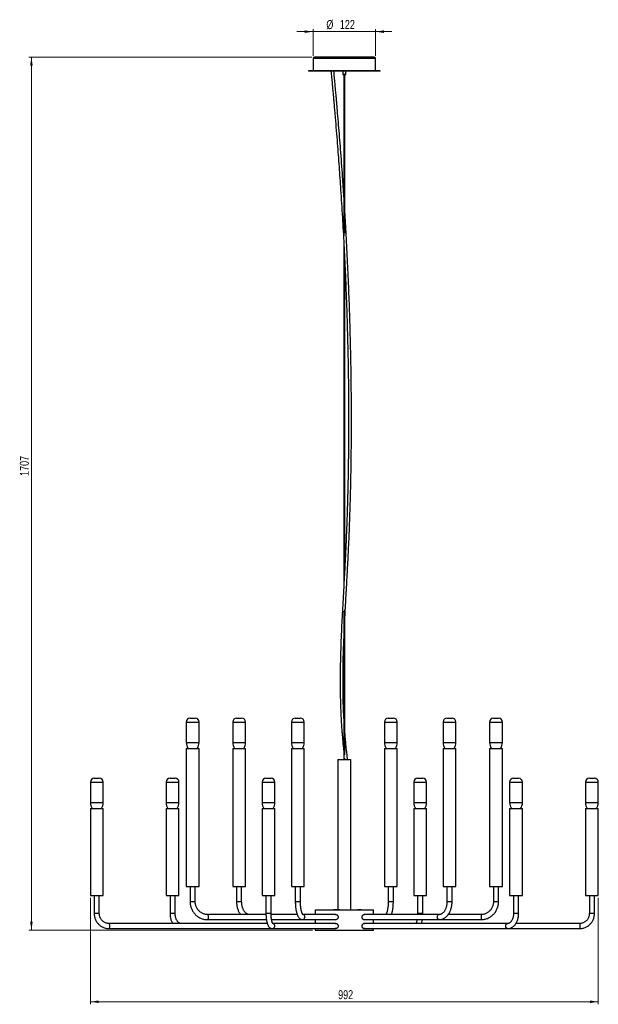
# Model space of a CAD drawing. Header units: millimetres. Extents: x 131 to 357, y 111 to 496.
import ezdxf

# ---------------------------------------------------------------- set-up
doc = ezdxf.new("R2010")
doc.units = ezdxf.units.MM
doc.styles.add('SLDTEXTSTYLE0', font='TXT', dxfattribs={"width": 0.75})
doc.dimstyles.new('SLDDIMSTYLE0', dxfattribs={"dimtxt": 3.5, "dimasz": 3.302, "dimexe": 0, "dimexo": 0.0625, "dimgap": 0.875, "dimtad": 1, "dimdec": 0, "dimlfac": 5, "dimrnd": 1e-09, "dimzin": 12, "dimdsep": 46, "dimtxsty": 'SLDTEXTSTYLE0', "dimsah": 1, "dimcen": 0.09, "dimadec": 0, "dimazin": 3, "dimtfac": 1, "dimtdec": 0, "dimtofl": 0, "dimtmove": 0, "dimatfit": 3, "dimfxl": 0, "dimfrac": 2, "dimtolj": 1, "dimtzin": 12, "dimarcsym": 0})
doc.dimstyles.new('SLDDIMSTYLE1', dxfattribs={"dimtxt": 3.5, "dimasz": 3.302, "dimexe": 0, "dimexo": 0.0625, "dimgap": 0.875, "dimtad": 1, "dimdec": 0, "dimlfac": 5, "dimrnd": 1e-09, "dimzin": 12, "dimdsep": 46, "dimtxsty": 'SLDTEXTSTYLE0', "dimsah": 1, "dimcen": 0.09, "dimadec": 0, "dimazin": 3, "dimtfac": 1, "dimtdec": 0, "dimtmove": 0, "dimatfit": 0, "dimfxl": 0, "dimfrac": 2, "dimtolj": 1, "dimtzin": 12, "dimarcsym": 0})

# ---------------------------------------------------------------- blocks, each defined once
blk = doc.blocks.new('_D')
at = {"color": 7, "linetype": 'Continuous', "lineweight": 0}
for p, q in [((244.97, 481.72), (134.39, 481.72)), ((135.39, 481.72), (135.39, 140.42)), ((245.24, 140.42), (134.39, 140.42))]:
    blk.add_line(p, q, dxfattribs=at)
at = {"color": 7, "linetype": 'Continuous', "lineweight": 18}
for points in [[(135.39, 481.72), (134.88, 478.42), (135.9, 478.42)], [(135.39, 140.42), (135.9, 143.73), (134.88, 143.73)]]:
    blk.add_solid(points, dxfattribs=at)
at = {"color": 7, "linetype": 'Continuous', "lineweight": 18, "insert": (130.88, 318.03), "char_height": 3.5, "attachment_point": 1, "rotation": 90, "style": 'SLDTEXTSTYLE0'}
blk.add_mtext('1707', dxfattribs=at)
blk = doc.blocks.new('_D_1')
at = {"color": 7, "linetype": 'Continuous', "lineweight": 0}
for p, q in [((245.47, 491.72), (239.12, 491.72)), ((245.47, 482.22), (245.47, 492.72)), ((269.87, 491.72), (245.47, 491.72)), ((269.87, 482.22), (269.87, 492.72)), ((269.87, 491.72), (276.22, 491.72))]:
    blk.add_line(p, q, dxfattribs=at)
at = {"color": 7, "linetype": 'Continuous', "lineweight": 18}
for points in [[(245.47, 491.72), (242.16, 492.23), (242.16, 491.22)], [(269.87, 491.72), (273.17, 491.22), (273.17, 492.23)]]:
    blk.add_solid(points, dxfattribs=at)
at = {"color": 7, "linetype": 'Continuous', "lineweight": 18, "char_height": 3.5, "attachment_point": 1, "style": 'SLDTEXTSTYLE0'}
for s, insert in [('%%c', (250.65, 496.24)), ('122', (255.93, 496.29))]:
    blk.add_mtext(s, dxfattribs=dict(at, insert=insert))
blk = doc.blocks.new('_D_2')
at = {"color": 7, "linetype": 'Continuous', "lineweight": 0}
for p, q in [((158.43, 153.02), (158.43, 111.42)), ((356.91, 153.02), (356.91, 111.42)), ((158.43, 112.42), (356.91, 112.42))]:
    blk.add_line(p, q, dxfattribs=at)
at = {"color": 7, "linetype": 'Continuous', "lineweight": 18}
for points in [[(158.43, 112.42), (161.73, 111.92), (161.73, 112.93)], [(356.91, 112.42), (353.6, 112.93), (353.6, 111.92)]]:
    blk.add_solid(points, dxfattribs=at)
at = {"color": 7, "linetype": 'Continuous', "lineweight": 18, "insert": (255.25, 116.94), "char_height": 3.5, "attachment_point": 1, "style": 'SLDTEXTSTYLE0'}
blk.add_mtext('992', dxfattribs=at)

msp = doc.modelspace()

# ---------------------------------------------------------------- linework, layer by layer
at = {"color": 7, "linetype": 'Continuous', "lineweight": 25}
for p, q in [((245.47, 481.22), (245.47, 476.42)), ((269.87, 481.22), (245.47, 481.22)), ((269.37, 481.72), (245.97, 481.72)), ((269.87, 476.42), (269.87, 481.22)), ((243.67, 476.42), (243.67, 476.26)), ((271.67, 476.42), (243.67, 476.42)), ((271.67, 476.26), (243.67, 476.26)), ((257.04, 476.26), (257.04, 475.04)), ((257.04, 475.04), (257.24, 474.84)), ((257.04, 475.04), (258.28, 475.04)), ((258.09, 474.84), (257.24, 474.84)), ((257.52, 474.84), (257.52, 411.95)), ((257.82, 412.94), (257.82, 474.84)), ((258.09, 474.84), (258.29, 475.04)), ((258.28, 475.04), (258.29, 475.04)), ((258.29, 475.04), (258.29, 476.26)), ((271.67, 476.26), (271.67, 476.42)), ((257.52, 408.06), (257.52, 276.27)), ((257.82, 281.75), (257.82, 401.76)), ((257.52, 265.2), (257.52, 207.12)), ((257.82, 209.02), (257.82, 265.63)), ((197.4, 223.3), (197.9, 223.3)), ((197.9, 223.3), (199.4, 223.3)), ((215.55, 223.3), (217.55, 223.3)), ((238.51, 223.3), (240.01, 223.3)), ((240.01, 223.3), (240.51, 223.3)), ((274.82, 223.3), (276.82, 223.3)), ((297.78, 223.3), (299.78, 223.3)), ((315.93, 223.3), (317.93, 223.3)), ((195.9, 221.8), (195.9, 213.78)), ((195.9, 221.8), (197.15, 221.8)), ((197.15, 221.8), (200.9, 221.8)), ((200.9, 213.78), (200.9, 221.8)), ((214.05, 221.8), (214.05, 213.78)), ((214.05, 221.8), (219.05, 221.8)), ((219.05, 213.78), (219.05, 221.8)), ((237.01, 221.8), (237.01, 213.78)), ((237.01, 221.8), (240.76, 221.8)), ((240.76, 221.8), (242.01, 221.8)), ((242.01, 213.78), (242.01, 221.8)), ((273.32, 221.8), (273.32, 213.78)), ((273.32, 221.8), (278.32, 221.8)), ((278.32, 213.78), (278.32, 221.8)), ((296.28, 221.8), (296.28, 213.78)), ((296.28, 221.8), (301.28, 221.8)), ((301.28, 213.78), (301.28, 221.8)), ((314.43, 221.8), (314.43, 213.78)), ((314.43, 221.8), (319.43, 221.8)), ((319.43, 213.78), (319.43, 221.8)), ((195.9, 213.78), (197.15, 213.78)), ((197.15, 213.78), (200.9, 213.78)), ((214.05, 213.78), (219.05, 213.78)), ((237.01, 213.78), (240.76, 213.78)), ((240.76, 213.78), (242.01, 213.78)), ((273.32, 213.78), (278.32, 213.78)), ((296.28, 213.78), (301.28, 213.78)), ((314.43, 213.78), (319.43, 213.78)), ((195.9, 211.5), (195.9, 157.5)), ((195.9, 211.5), (200.9, 211.5)), ((200.9, 157.5), (200.9, 211.5)), ((214.05, 211.5), (214.05, 157.5)), ((214.05, 211.5), (218.61, 211.5)), ((218.61, 211.5), (219.05, 211.5)), ((219.05, 157.5), (219.05, 211.5)), ((237.01, 211.5), (237.01, 157.5)), ((237.01, 211.5), (242.01, 211.5)), ((242.01, 157.5), (242.01, 211.5)), ((273.32, 211.5), (273.32, 157.5)), ((273.32, 211.5), (275.61, 211.5)), ((275.61, 211.5), (278.32, 211.5)), ((278.32, 157.5), (278.32, 211.5)), ((296.28, 211.5), (296.28, 157.5)), ((296.28, 211.5), (301.28, 211.5)), ((301.28, 157.5), (301.28, 211.5)), ((314.43, 211.5), (314.43, 157.5)), ((314.43, 211.5), (314.67, 211.5)), ((314.67, 211.5), (319.43, 211.5)), ((319.43, 157.5), (319.43, 211.5)), ((255.17, 207.12), (255.17, 148.44)), ((255.17, 207.12), (255.23, 207.12)), ((255.23, 207.12), (260.17, 207.12)), ((257.77, 207.67), (257.85, 207.12)), ((257.82, 207.12), (257.82, 207.52)), ((260.17, 148.42), (260.17, 207.12)), ((158.43, 198.3), (158.43, 190.28)), ((158.43, 198.3), (162.18, 198.3)), ((159.93, 199.8), (161.43, 199.8)), ((161.43, 199.8), (161.93, 199.8)), ((162.18, 198.3), (163.43, 198.3)), ((163.43, 190.28), (163.43, 198.3)), ((188.06, 198.3), (188.06, 190.28)), ((188.06, 198.3), (189.31, 198.3)), ((189.31, 198.3), (193.06, 198.3)), ((189.56, 199.8), (190.06, 199.8)), ((190.06, 199.8), (191.56, 199.8)), ((193.06, 190.28), (193.06, 198.3)), ((225.54, 198.3), (225.54, 190.28)), ((225.54, 198.3), (230.54, 198.3)), ((227.04, 199.8), (229.04, 199.8)), ((230.54, 190.28), (230.54, 198.3)), ((284.8, 198.3), (284.8, 190.28)), ((284.8, 198.3), (289.8, 198.3)), ((286.3, 199.8), (288.3, 199.8)), ((289.8, 190.28), (289.8, 198.3)), ((322.27, 198.3), (322.27, 190.28)), ((322.27, 198.3), (327.27, 198.3)), ((323.77, 199.8), (325.77, 199.8)), ((327.27, 190.28), (327.27, 198.3)), ((351.91, 198.3), (351.91, 190.28)), ((351.91, 198.3), (356.91, 198.3)), ((353.41, 199.8), (355.41, 199.8)), ((356.91, 190.28), (356.91, 198.3)), ((158.43, 190.28), (162.18, 190.28)), ((162.18, 190.28), (163.43, 190.28)), ((188.06, 190.28), (189.31, 190.28)), ((189.31, 190.28), (193.06, 190.28)), ((225.54, 190.28), (230.54, 190.28)), ((284.8, 190.28), (289.8, 190.28)), ((322.27, 190.28), (327.27, 190.28)), ((351.91, 190.28), (356.91, 190.28)), ((158.43, 188.02), (158.43, 154.02)), ((158.43, 188.02), (162.68, 188.02)), ((162.68, 188.02), (163.43, 188.02)), ((163.43, 154.02), (163.43, 188.02)), ((188.06, 188.02), (188.06, 154.02)), ((188.06, 188.02), (189.89, 188.02)), ((189.89, 188.02), (193.06, 188.02)), ((193.06, 154.02), (193.06, 188.02)), ((225.54, 188.02), (225.54, 154.02)), ((225.54, 188.02), (230.54, 188.02)), ((230.54, 154.02), (230.54, 188.02)), ((284.8, 188.02), (284.8, 154.02)), ((284.8, 188.02), (284.88, 188.02)), ((284.88, 188.02), (289.8, 188.02)), ((289.8, 154.02), (289.8, 188.02)), ((322.27, 188.02), (322.27, 154.02)), ((322.27, 188.02), (327.27, 188.02)), ((327.27, 154.02), (327.27, 188.02)), ((351.91, 188.02), (351.91, 154.02)), ((351.91, 188.02), (356.91, 188.02)), ((356.91, 154.02), (356.91, 188.02)), ((158.43, 154.02), (162.68, 154.02)), ((159.93, 154.02), (159.93, 146.92)), ((161.93, 146.92), (161.93, 154.02)), ((162.68, 154.02), (163.43, 154.02)), ((188.06, 154.02), (189.89, 154.02)), ((189.56, 154.02), (189.56, 146.92)), ((189.89, 154.02), (193.06, 154.02)), ((191.56, 146.92), (191.56, 154.02)), ((195.9, 157.5), (200.9, 157.5)), ((197.4, 157.5), (197.4, 151.52)), ((199.4, 151.52), (199.4, 157.5)), ((214.05, 157.5), (218.61, 157.5)), ((215.55, 157.5), (215.55, 151.52)), ((217.55, 151.52), (217.55, 157.5)), ((218.61, 157.5), (219.05, 157.5)), ((225.54, 154.02), (230.54, 154.02)), ((227.04, 154.02), (227.04, 146.92)), ((229.04, 146.92), (229.04, 154.02)), ((237.01, 157.5), (242.01, 157.5)), ((238.51, 157.5), (238.51, 151.52)), ((240.51, 151.52), (240.51, 157.5)), ((273.32, 157.5), (275.61, 157.5)), ((274.82, 157.5), (274.82, 151.52)), ((275.61, 157.5), (278.32, 157.5)), ((276.82, 151.52), (276.82, 157.5)), ((284.8, 154.02), (284.88, 154.02)), ((284.88, 154.02), (289.8, 154.02)), ((286.3, 154.02), (286.3, 146.92)), ((288.3, 146.92), (288.3, 154.02)), ((296.28, 157.5), (301.28, 157.5)), ((297.78, 157.5), (297.78, 151.52)), ((299.78, 151.52), (299.78, 157.5)), ((314.43, 157.5), (314.67, 157.5)), ((314.67, 157.5), (319.43, 157.5)), ((315.93, 157.5), (315.93, 151.52)), ((317.93, 151.52), (317.93, 157.5)), ((322.27, 154.02), (327.27, 154.02)), ((323.77, 154.02), (323.77, 146.92)), ((325.77, 146.92), (325.77, 154.02)), ((351.91, 154.02), (356.91, 154.02)), ((353.41, 154.02), (353.41, 146.92)), ((355.41, 146.92), (355.41, 154.02)), ((199.4, 151.52), (197.4, 151.52)), ((217.55, 151.52), (215.55, 151.52)), ((240.51, 151.52), (238.51, 151.52)), ((276.77, 151.52), (274.82, 151.52)), ((276.82, 151.52), (276.77, 151.52)), ((298.04, 151.52), (297.78, 151.52)), ((299.78, 151.52), (298.04, 151.52)), ((317.15, 151.52), (315.93, 151.52)), ((317.93, 151.52), (317.15, 151.52)), ((161.93, 146.92), (159.93, 146.92)), ((191.56, 146.92), (189.56, 146.92)), ((227.04, 146.52), (204.26, 146.52)), ((229.04, 146.92), (227.04, 146.92)), ((239.24, 146.52), (229.04, 146.52)), ((254.4, 146.52), (241.46, 146.52)), ((246.24, 148.42), (246.24, 146.52)), ((246.24, 148.42), (260.16, 148.42)), ((246.47, 146.52), (246.51, 146.54)), ((253.48, 148.44), (253.48, 148.42)), ((253.48, 148.44), (254.59, 148.44)), ((254.22, 146.52), (254.34, 146.53)), ((254.59, 148.44), (254.59, 148.42)), ((254.59, 148.44), (255.89, 148.44)), ((255.89, 148.42), (255.89, 148.44)), ((260.16, 148.42), (269.1, 148.42)), ((262.98, 148.44), (262.98, 148.42)), ((262.98, 148.44), (264.28, 148.44)), ((264.28, 148.42), (264.28, 148.44)), ((294.72, 146.52), (265.31, 146.52)), ((269.1, 146.52), (269.1, 148.42)), ((288.25, 146.92), (286.3, 146.92)), ((288.3, 146.92), (288.25, 146.92)), ((288.29, 146.52), (288.3, 146.92)), ((311.08, 146.52), (298.27, 146.52)), ((324.04, 146.92), (323.77, 146.92)), ((325.77, 146.92), (324.04, 146.92)), ((354.62, 146.92), (353.41, 146.92)), ((355.41, 146.92), (354.62, 146.92)), ((227.56, 143.02), (165.71, 143.02)), ((204.26, 144.52), (227.21, 144.52)), ((229.24, 144.52), (241.31, 144.52)), ((254.4, 143.02), (229.72, 143.02)), ((241.31, 144.52), (254.36, 144.52)), ((246.24, 144.52), (246.24, 143.02)), ((246.47, 143.02), (246.51, 143.04)), ((254.22, 143.02), (254.34, 143.03)), ((265.2, 144.52), (294.72, 144.52)), ((321.46, 143.02), (265.31, 143.02)), ((269.1, 143.02), (269.1, 144.52)), ((294.72, 144.52), (311.08, 144.52)), ((349.62, 143.02), (324.71, 143.02)), ((165.71, 141.02), (229.5, 141.02)), ((229.5, 141.02), (254.36, 141.02)), ((246.24, 141.02), (246.24, 140.42)), ((246.24, 140.42), (260.16, 140.42)), ((260.16, 140.42), (269.1, 140.42)), ((265.2, 141.02), (321.46, 141.02)), ((269.1, 140.42), (269.1, 141.02)), ((321.46, 141.02), (349.62, 141.02))]:
    msp.add_line(p, q, dxfattribs=at)
at = {"color": 7, "linetype": 'Continuous', "lineweight": 25, "flags": 128}
for points in [[(204.26, 146.52), (204.27, 146.52), (204.33, 146.47), (204.38, 146.34), (204.43, 146.15), (204.46, 145.92), (204.47, 145.66), (204.47, 145.39), (204.46, 145.13), (204.43, 144.89), (204.38, 144.71), (204.33, 144.58), (204.27, 144.53), (204.26, 144.52)], [(293.98, 145.52), (294.01, 145.79), (294.09, 146.04), (294.21, 146.25), (294.38, 146.41), (294.57, 146.5), (294.71, 146.52)], [(311.29, 145.52), (311.29, 145.79), (311.26, 146.04), (311.23, 146.25), (311.18, 146.41), (311.12, 146.5), (311.08, 146.52)], [(165.71, 143.02), (165.72, 143.02), (165.78, 142.97), (165.83, 142.84), (165.88, 142.65), (165.91, 142.42), (165.92, 142.16), (165.92, 141.89), (165.91, 141.63), (165.88, 141.39), (165.83, 141.21), (165.78, 141.08), (165.72, 141.03), (165.71, 141.02)], [(294.72, 144.52), (294.57, 144.54), (294.38, 144.64), (294.21, 144.79), (294.09, 145), (294.01, 145.25), (293.98, 145.52)], [(311.08, 144.52), (311.12, 144.54), (311.18, 144.64), (311.23, 144.79), (311.26, 145), (311.29, 145.25), (311.29, 145.52)], [(320.72, 142.02), (320.75, 142.29), (320.83, 142.54), (320.96, 142.75), (321.12, 142.91), (321.31, 143), (321.45, 143.02)], [(349.84, 142.02), (349.83, 142.29), (349.81, 142.54), (349.77, 142.75), (349.72, 142.91), (349.67, 143), (349.62, 143.02)], [(321.46, 141.02), (321.31, 141.04), (321.12, 141.14), (320.96, 141.29), (320.83, 141.5), (320.75, 141.75), (320.72, 142.02)], [(349.62, 141.02), (349.67, 141.04), (349.72, 141.14), (349.77, 141.29), (349.81, 141.5), (349.83, 141.75), (349.84, 142.02)]]:
    msp.add_lwpolyline(points, dxfattribs=at)
at = {"color": 7, "linetype": 'Continuous', "lineweight": 25}
for centre, radius, start, end in [((245.97, 481.22), 0.5, 90, 180), ((269.37, 481.22), 0.5, 0, 90), ((197.4, 221.8), 1.5, 90, 180), ((199.4, 221.8), 1.5, 0, 90), ((215.55, 221.8), 1.5, 90, 180), ((217.55, 221.8), 1.5, 0, 90), ((238.51, 221.8), 1.5, 90, 180), ((240.51, 221.8), 1.5, 0, 90), ((274.82, 221.8), 1.5, 90, 180), ((276.82, 221.8), 1.5, 0, 90), ((297.78, 221.8), 1.5, 90, 180), ((299.78, 221.8), 1.5, 0, 90), ((315.93, 221.8), 1.5, 90, 180), ((317.93, 221.8), 1.5, 0, 90), ((199.96, 213.78), 4.06, 180, 214.1477), ((196.84, 213.78), 4.06, 325.8523, 0), ((218.11, 213.78), 4.06, 180, 214.1477), ((214.99, 213.78), 4.06, 325.8523, 0), ((241.07, 213.78), 4.06, 180, 214.1477), ((237.95, 213.78), 4.06, 325.8523, 0), ((277.38, 213.78), 4.06, 180, 214.1477), ((274.26, 213.78), 4.06, 325.8523, 0), ((300.34, 213.78), 4.06, 180, 214.1477), ((297.22, 213.78), 4.06, 325.8523, 0), ((318.49, 213.78), 4.06, 180, 214.1477), ((315.37, 213.78), 4.06, 325.8523, 0), ((159.93, 198.3), 1.5, 90, 180), ((161.93, 198.3), 1.5, 0, 90), ((189.56, 198.3), 1.5, 90, 180), ((191.56, 198.3), 1.5, 0, 90), ((227.04, 198.3), 1.5, 90, 180), ((229.04, 198.3), 1.5, 0, 90), ((286.3, 198.3), 1.5, 90, 180), ((288.3, 198.3), 1.5, 0, 90), ((323.77, 198.3), 1.5, 90, 180), ((325.77, 198.3), 1.5, 0, 90), ((353.41, 198.3), 1.5, 90, 180), ((355.41, 198.3), 1.5, 0, 90), ((162.49, 190.28), 4.06, 180, 214.1477), ((159.37, 190.28), 4.06, 325.8523, 0), ((192.12, 190.28), 4.06, 180, 214.1477), ((189, 190.28), 4.06, 325.8523, 0), ((229.6, 190.28), 4.06, 180, 214.1477), ((226.47, 190.28), 4.06, 325.8523, 0), ((288.86, 190.28), 4.06, 180, 214.1477), ((285.74, 190.28), 4.06, 325.8523, 0), ((326.33, 190.28), 4.06, 180, 214.1477), ((323.21, 190.28), 4.06, 325.8523, 0), ((355.97, 190.28), 4.06, 180, 214.1477), ((352.85, 190.28), 4.06, 325.8523, 0), ((241.27, 145.53), 1, 272.2558, 76.3271), ((229.46, 142.03), 1.01, 272.3456, 70.2688)]:
    msp.add_arc(centre, radius, start, end, dxfattribs=at)
for points, knots in [([(252.45, 476.26), (252.53, 475.44), (252.68, 473.82), (252.9, 471.48), (253.1, 469.29), (253.28, 467.3), (253.45, 465.5), (253.59, 463.93), (253.7, 462.57), (253.81, 461.38), (253.9, 460.27), (254, 459.19), (254.2, 456.8), (254.51, 453.07), (255.02, 446.7), (255.6, 438.96), (256.27, 429.34), (256.91, 419.16), (257.51, 408.41), (257.99, 398.5), (258.36, 389.43), (258.66, 381.2), (258.9, 372.96), (259.09, 364.71), (259.23, 356.44), (259.32, 348.17), (259.35, 340.18), (259.32, 332.49), (259.25, 325.1), (259.13, 317.71), (258.97, 310.33), (258.76, 303.49), (258.54, 297.2), (258.3, 291.46), (258.03, 285.74), (257.73, 280.06), (257.43, 274.76), (257.15, 269.82), (256.9, 265.23), (256.67, 260.63), (256.45, 256.02), (256.27, 251.39), (256.13, 246.73), (256.05, 242.52), (256.02, 238.76), (256.03, 235.47), (256.07, 232.15), (256.16, 228.79), (256.26, 225.88), (256.38, 223.43), (256.49, 221.47), (256.62, 219.49), (256.77, 217.49), (256.93, 215.59), (257.1, 213.72), (257.29, 211.85), (257.43, 210.52), (257.51, 209.83), (257.52, 209.8)], [0, 0, 0, 0, 0.009215, 0.018102, 0.026262, 0.033692, 0.040392, 0.04636, 0.051315, 0.055617, 0.059634, 0.063685, 0.067769, 0.086409, 0.105373, 0.139237, 0.173101, 0.213415, 0.253727, 0.294038, 0.324886, 0.355732, 0.386575, 0.417415, 0.448252, 0.479085, 0.509914, 0.537375, 0.564832, 0.592285, 0.619733, 0.647176, 0.668736, 0.690292, 0.711857, 0.733445, 0.755057, 0.77261, 0.790165, 0.807723, 0.825275, 0.84282, 0.860352, 0.877868, 0.890119, 0.902352, 0.914595, 0.927056, 0.939844, 0.947163, 0.954573, 0.962079, 0.969693, 0.97749, 0.984199, 0.991569, 0.999635, 1, 1, 1, 1]), ([(257.52, 427.13), (257.35, 429.75), (256.94, 435.97), (256.36, 443.77), (255.84, 450.52), (255.45, 455.22), (255.16, 458.73), (254.96, 461.07), (254.85, 462.35), (254.72, 463.78), (254.58, 465.41), (254.41, 467.24), (254.23, 469.27), (254.03, 471.49), (253.81, 473.85), (253.65, 475.46), (253.58, 476.26)], [0, 0, 0, 0, 0.160711, 0.380258, 0.476849, 0.57315, 0.666799, 0.690994, 0.715883, 0.744785, 0.777997, 0.815509, 0.856529, 0.901679, 0.950951, 1, 1, 1, 1]), ([(257.82, 261.11), (257.82, 261.24), (257.91, 263.22), (258.12, 267.03), (258.43, 272.57), (258.74, 278.12), (259.05, 283.68), (259.33, 289.5), (259.6, 295.56), (259.83, 301.87), (260.03, 308.2), (260.19, 314.55), (260.31, 320.9), (260.4, 327.26), (260.45, 333.62), (260.46, 340.62), (260.44, 348.25), (260.35, 356.52), (260.21, 364.77), (260.02, 373.01), (259.75, 382.08), (259.39, 391.99), (258.91, 402.74), (258.39, 412.88), (258, 419.43), (257.82, 422.41)], [0, 0, 0, 0, 0.0023403, 0.0373841, 0.0724469, 0.1075062, 0.1425562, 0.1775742, 0.2166335, 0.2556903, 0.2947481, 0.3338094, 0.3728743, 0.4119413, 0.4510099, 0.4900805, 0.5410019, 0.5919249, 0.6428487, 0.6937726, 0.7446957, 0.8113789, 0.8780581, 0.9447327, 1, 1, 1, 1]), ([(257.52, 223.29), (257.48, 224.02), (257.38, 225.92), (257.27, 228.96), (257.19, 232.39), (257.15, 235.77), (257.15, 239.14), (257.18, 242.49), (257.25, 246.48), (257.36, 250.44), (257.47, 253.26), (257.52, 254.34)], [0, 0, 0, 0, 0.071469, 0.1837731, 0.2931517, 0.4007356, 0.5083147, 0.6161014, 0.7239854, 0.893734, 1, 1, 1, 1]), ([(258.98, 207.12), (258.95, 207.31), (258.84, 208.14), (258.66, 209.6), (258.45, 211.47), (258.27, 213.21), (258.12, 214.82), (257.99, 216.33), (257.89, 217.57), (257.83, 218.31), (257.82, 218.58)], [0, 0, 0, 0, 0.050008, 0.228582, 0.393374, 0.545161, 0.684584, 0.812168, 0.933317, 1, 1, 1, 1]), ([(197.4, 151.52), (197.4, 151.4), (197.41, 151.05), (197.47, 150.48), (197.59, 149.83), (197.78, 149.19), (198.03, 148.57), (198.33, 147.98), (198.69, 147.42), (199.09, 146.9), (199.55, 146.42), (200.04, 145.99), (200.58, 145.6), (201.15, 145.27), (201.74, 145), (202.36, 144.79), (202.99, 144.63), (203.63, 144.54), (204.05, 144.53), (204.26, 144.52)], [0, 0, 0, 0, 0.034273, 0.094935, 0.155614, 0.216289, 0.276958, 0.337614, 0.398255, 0.458876, 0.519475, 0.58005, 0.640598, 0.701119, 0.761614, 0.822085, 0.882532, 0.942962, 1, 1, 1, 1]), ([(204.26, 146.52), (204.17, 146.53), (203.9, 146.53), (203.45, 146.58), (202.92, 146.71), (202.4, 146.89), (201.91, 147.13), (201.44, 147.43), (201.02, 147.78), (200.63, 148.18), (200.29, 148.62), (200, 149.1), (199.76, 149.61), (199.58, 150.14), (199.46, 150.68), (199.41, 151.15), (199.4, 151.43), (199.4, 151.52)], [0, 0, 0, 0, 0.0342786, 0.1060704, 0.1778858, 0.2496768, 0.3214268, 0.3931223, 0.464754, 0.5363168, 0.6078097, 0.6792352, 0.7505988, 0.8219082, 0.8931728, 0.9644033, 1, 1, 1, 1]), ([(215.55, 151.52), (215.55, 151.4), (215.56, 151.06), (215.6, 150.5), (215.69, 149.84), (215.83, 149.2), (216.01, 148.57), (216.23, 147.98), (216.5, 147.41), (216.77, 146.92), (216.97, 146.64), (217.06, 146.52)], [0, 0, 0, 0, 0.064822, 0.185025, 0.305355, 0.425834, 0.546509, 0.667409, 0.788536, 0.909842, 1, 1, 1, 1]), ([(220.62, 146.52), (220.57, 146.52), (220.41, 146.53), (220.16, 146.57), (219.84, 146.69), (219.53, 146.86), (219.22, 147.08), (218.93, 147.37), (218.66, 147.7), (218.41, 148.08), (218.19, 148.5), (217.99, 148.96), (217.83, 149.45), (217.7, 149.97), (217.61, 150.51), (217.56, 151.03), (217.56, 151.37), (217.55, 151.52)], [0, 0, 0, 0, 0.033642, 0.113716, 0.183916, 0.258463, 0.330042, 0.39966, 0.468205, 0.536243, 0.604108, 0.671955, 0.739875, 0.807913, 0.87607, 0.94432, 1, 1, 1, 1]), ([(238.51, 151.52), (238.51, 151.41), (238.52, 151.08), (238.53, 150.54), (238.57, 149.91), (238.63, 149.29), (238.71, 148.68), (238.81, 148.11), (238.93, 147.56), (239.06, 147.04), (239.22, 146.55), (239.4, 146.1), (239.62, 145.68), (239.85, 145.32), (240.1, 145.04), (240.35, 144.83), (240.62, 144.67), (240.91, 144.57), (241.14, 144.53), (241.27, 144.52), (241.31, 144.52)], [0, 0, 0, 0, 0.032734, 0.094882, 0.157107, 0.21947, 0.282063, 0.344999, 0.40843, 0.472564, 0.537695, 0.604238, 0.672714, 0.743395, 0.800751, 0.851707, 0.898349, 0.942432, 0.985216, 1, 1, 1, 1]), ([(241.51, 146.47), (241.51, 146.47), (241.5, 146.48), (241.45, 146.54), (241.37, 146.65), (241.27, 146.83), (241.17, 147.06), (241.06, 147.36), (240.95, 147.71), (240.85, 148.12), (240.76, 148.57), (240.68, 149.06), (240.61, 149.59), (240.56, 150.15), (240.53, 150.72), (240.51, 151.18), (240.51, 151.45), (240.51, 151.52)], [0, 0, 0, 0, 0.04914, 0.108203, 0.168756, 0.232097, 0.298441, 0.367526, 0.438903, 0.512093, 0.586673, 0.662289, 0.738667, 0.815591, 0.89289, 0.970428, 1, 1, 1, 1]), ([(274.82, 151.52), (274.82, 151.42), (274.82, 151.12), (274.8, 150.63), (274.76, 150.06), (274.71, 149.51), (274.64, 148.98), (274.56, 148.49), (274.46, 148.03), (274.36, 147.62), (274.24, 147.27), (274.13, 146.98), (274.02, 146.75), (273.93, 146.6), (273.88, 146.55), (273.87, 146.52)], [0, 0, 0, 0, 0.04469, 0.129864, 0.214951, 0.2998, 0.384274, 0.468208, 0.551392, 0.633561, 0.714371, 0.793393, 0.87012, 0.944048, 1, 1, 1, 1]), ([(276.09, 146.52), (276.12, 146.59), (276.2, 146.81), (276.32, 147.23), (276.45, 147.77), (276.57, 148.34), (276.66, 148.93), (276.73, 149.54), (276.78, 150.17), (276.81, 150.8), (276.82, 151.25), (276.82, 151.49), (276.82, 151.52)], [0, 0, 0, 0, 0.052482, 0.174777, 0.294495, 0.41234, 0.528875, 0.644505, 0.75952, 0.874139, 0.982461, 1, 1, 1, 1]), ([(294.72, 144.52), (294.82, 144.53), (295.08, 144.53), (295.5, 144.6), (295.97, 144.73), (296.44, 144.92), (296.88, 145.17), (297.31, 145.48), (297.71, 145.84), (298.09, 146.26), (298.43, 146.73), (298.74, 147.24), (299.02, 147.79), (299.25, 148.37), (299.45, 148.99), (299.6, 149.62), (299.71, 150.27), (299.77, 150.91), (299.78, 151.33), (299.78, 151.52)], [0, 0, 0, 0, 0.0355389, 0.0933936, 0.1512971, 0.2095295, 0.2683261, 0.3278305, 0.3880799, 0.4490113, 0.5104907, 0.5723549, 0.6344497, 0.6966528, 0.7588655, 0.8210512, 0.8832005, 0.9453219, 1, 1, 1, 1]), ([(297.78, 151.52), (297.78, 151.43), (297.77, 151.15), (297.74, 150.68), (297.66, 150.13), (297.54, 149.61), (297.39, 149.1), (297.2, 148.63), (296.99, 148.2), (296.75, 147.81), (296.49, 147.47), (296.22, 147.18), (295.93, 146.94), (295.63, 146.76), (295.33, 146.62), (295.03, 146.54), (294.82, 146.53), (294.72, 146.52)], [0, 0, 0, 0, 0.034992, 0.103264, 0.171483, 0.239571, 0.307487, 0.375204, 0.442719, 0.51007, 0.577357, 0.64471, 0.712423, 0.780975, 0.851081, 0.923689, 1, 1, 1, 1]), ([(311.08, 144.52), (311.2, 144.53), (311.54, 144.53), (312.1, 144.59), (312.74, 144.72), (313.36, 144.91), (313.96, 145.16), (314.54, 145.47), (315.09, 145.83), (315.6, 146.25), (316.07, 146.71), (316.49, 147.22), (316.87, 147.76), (317.19, 148.34), (317.46, 148.95), (317.67, 149.58), (317.82, 150.23), (317.91, 150.88), (317.93, 151.31), (317.93, 151.52)], [0, 0, 0, 0, 0.034408, 0.094797, 0.155199, 0.215605, 0.27602, 0.336449, 0.396897, 0.457366, 0.51786, 0.578379, 0.638924, 0.699495, 0.760091, 0.820708, 0.881345, 0.941999, 1, 1, 1, 1]), ([(315.93, 151.52), (315.93, 151.43), (315.93, 151.16), (315.87, 150.69), (315.75, 150.15), (315.58, 149.62), (315.34, 149.11), (315.05, 148.63), (314.71, 148.19), (314.33, 147.8), (313.9, 147.44), (313.44, 147.14), (312.95, 146.9), (312.43, 146.71), (311.9, 146.59), (311.45, 146.53), (311.17, 146.53), (311.08, 146.52)], [0, 0, 0, 0, 0.034409, 0.105577, 0.176772, 0.247976, 0.319204, 0.390466, 0.461774, 0.53314, 0.60457, 0.676072, 0.747646, 0.81929, 0.890999, 0.962761, 1, 1, 1, 1]), ([(159.93, 146.92), (159.93, 146.81), (159.93, 146.49), (159.99, 145.96), (160.12, 145.37), (160.31, 144.78), (160.56, 144.22), (160.86, 143.69), (161.21, 143.2), (161.61, 142.74), (162.06, 142.33), (162.54, 141.97), (163.06, 141.67), (163.61, 141.41), (164.18, 141.22), (164.77, 141.09), (165.28, 141.03), (165.59, 141.03), (165.71, 141.02)], [0, 0, 0, 0, 0.037898, 0.104004, 0.170133, 0.236256, 0.302369, 0.368464, 0.434536, 0.500579, 0.56659, 0.632565, 0.698504, 0.764406, 0.830273, 0.89611, 0.961922, 1, 1, 1, 1]), ([(165.71, 143.02), (165.63, 143.02), (165.4, 143.03), (165, 143.08), (164.54, 143.2), (164.09, 143.39), (163.67, 143.63), (163.28, 143.92), (162.93, 144.27), (162.62, 144.65), (162.37, 145.07), (162.17, 145.53), (162.02, 146), (161.94, 146.47), (161.93, 146.78), (161.93, 146.92)], [0, 0, 0, 0, 0.03791, 0.119289, 0.200698, 0.282059, 0.36334, 0.444518, 0.52558, 0.606522, 0.687347, 0.768067, 0.848696, 0.929254, 1, 1, 1, 1]), ([(189.56, 146.92), (189.56, 146.81), (189.56, 146.5), (189.6, 145.98), (189.7, 145.38), (189.84, 144.79), (190.02, 144.22), (190.24, 143.69), (190.45, 143.29), (190.59, 143.08), (190.63, 143.02)], [0, 0, 0, 0, 0.07823, 0.222521, 0.367023, 0.511785, 0.656879, 0.802342, 0.948141, 1, 1, 1, 1]), ([(193.87, 143.02), (193.84, 143.02), (193.72, 143.03), (193.52, 143.07), (193.27, 143.16), (193.02, 143.31), (192.78, 143.51), (192.53, 143.77), (192.31, 144.08), (192.11, 144.44), (191.93, 144.83), (191.78, 145.26), (191.67, 145.72), (191.59, 146.2), (191.56, 146.6), (191.56, 146.85), (191.56, 146.92)], [0, 0, 0, 0, 0.037208, 0.122249, 0.201217, 0.276243, 0.356017, 0.433266, 0.509284, 0.584862, 0.660372, 0.735979, 0.811776, 0.887763, 0.963895, 1, 1, 1, 1]), ([(227.04, 146.92), (227.04, 146.82), (227.04, 146.52), (227.06, 146.03), (227.1, 145.45), (227.16, 144.89), (227.24, 144.34), (227.33, 143.83), (227.45, 143.34), (227.6, 142.87), (227.76, 142.44), (227.96, 142.06), (228.17, 141.74), (228.4, 141.49), (228.64, 141.29), (228.9, 141.14), (229.17, 141.05), (229.38, 141.02), (229.49, 141.02), (229.5, 141.02)], [0, 0, 0, 0, 0.035734, 0.103572, 0.171529, 0.239713, 0.308281, 0.377438, 0.44747, 0.518795, 0.592031, 0.668005, 0.737271, 0.797633, 0.851143, 0.900489, 0.947524, 0.993577, 1, 1, 1, 1]), ([(229.78, 142.94), (229.78, 142.94), (229.79, 142.93), (229.75, 142.97), (229.69, 143.06), (229.62, 143.22), (229.53, 143.43), (229.43, 143.7), (229.34, 144.03), (229.26, 144.4), (229.18, 144.83), (229.12, 145.29), (229.08, 145.78), (229.05, 146.28), (229.04, 146.66), (229.04, 146.88), (229.04, 146.92)], [0, 0, 0, 0, 0.0247127, 0.088628, 0.1549271, 0.2251506, 0.2995591, 0.377766, 0.4591116, 0.542898, 0.6285072, 0.7154378, 0.8032988, 0.8917864, 0.9761765, 1, 1, 1, 1]), ([(254.13, 146.52), (254.2, 146.53), (254.39, 146.56), (254.68, 146.46), (254.96, 146.26), (255.16, 145.97), (255.25, 145.64), (255.23, 145.29), (255.1, 144.97), (254.87, 144.71), (254.58, 144.55), (254.31, 144.48), (254.17, 144.52), (254.14, 144.52)], [0, 0, 0, 0, 0.071406, 0.170549, 0.269835, 0.369466, 0.469107, 0.568405, 0.667542, 0.766951, 0.866641, 0.966183, 1, 1, 1, 1]), ([(264.62, 145.52), (264.63, 145.64), (264.65, 145.87), (264.79, 146.17), (264.99, 146.41), (265.23, 146.53), (265.42, 146.57), (265.51, 146.53), (265.52, 146.52)], [0, 0, 0, 0, 0.194242, 0.388464, 0.583174, 0.778203, 0.972705, 1, 1, 1, 1]), ([(286.3, 146.92), (286.3, 146.83), (286.3, 146.7), (286.29, 146.57), (286.29, 146.52)], [0, 0, 0, 0, 0.684167, 1, 1, 1, 1]), ([(321.46, 141.02), (321.55, 141.03), (321.8, 141.03), (322.19, 141.1), (322.63, 141.23), (323.06, 141.42), (323.46, 141.67), (323.85, 141.98), (324.21, 142.34), (324.54, 142.75), (324.84, 143.21), (325.1, 143.71), (325.32, 144.24), (325.5, 144.8), (325.64, 145.39), (325.73, 145.99), (325.77, 146.5), (325.77, 146.82), (325.77, 146.92)], [0, 0, 0, 0, 0.039631, 0.102295, 0.16501, 0.22816, 0.292061, 0.356902, 0.422713, 0.489385, 0.556714, 0.624465, 0.692437, 0.760467, 0.828475, 0.896444, 0.964385, 1, 1, 1, 1]), ([(323.77, 146.92), (323.77, 146.84), (323.77, 146.59), (323.74, 146.18), (323.66, 145.7), (323.54, 145.24), (323.4, 144.82), (323.22, 144.42), (323.02, 144.07), (322.8, 143.77), (322.57, 143.52), (322.32, 143.32), (322.08, 143.17), (321.83, 143.07), (321.63, 143.03), (321.5, 143.02), (321.46, 143.02)], [0, 0, 0, 0, 0.038803, 0.114947, 0.190993, 0.266816, 0.342349, 0.417555, 0.492459, 0.567183, 0.641937, 0.717138, 0.793578, 0.872547, 0.955946, 1, 1, 1, 1]), ([(349.62, 141.02), (349.74, 141.03), (350.05, 141.03), (350.57, 141.09), (351.15, 141.22), (351.72, 141.41), (352.27, 141.66), (352.79, 141.97), (353.27, 142.33), (353.72, 142.74), (354.12, 143.19), (354.47, 143.69), (354.77, 144.22), (355.02, 144.77), (355.21, 145.35), (355.34, 145.95), (355.4, 146.48), (355.4, 146.8), (355.41, 146.92)], [0, 0, 0, 0, 0.03808, 0.103842, 0.169621, 0.235405, 0.301202, 0.36702, 0.432865, 0.49874, 0.56465, 0.630596, 0.696578, 0.762593, 0.82864, 0.894714, 0.960811, 1, 1, 1, 1]), ([(353.41, 146.92), (353.4, 146.85), (353.4, 146.6), (353.35, 146.2), (353.23, 145.72), (353.05, 145.26), (352.82, 144.82), (352.54, 144.42), (352.21, 144.06), (351.84, 143.75), (351.43, 143.48), (350.99, 143.28), (350.53, 143.13), (350.07, 143.04), (349.77, 143.03), (349.62, 143.02)], [0, 0, 0, 0, 0.038081, 0.118513, 0.198984, 0.279476, 0.360012, 0.440616, 0.52131, 0.602111, 0.683032, 0.764078, 0.845246, 0.926521, 1, 1, 1, 1]), ([(246.55, 144.52), (246.54, 144.52), (246.53, 144.5), (246.52, 144.51), (246.51, 144.52)], [0, 0, 0, 0, 0.31469, 1, 1, 1, 1]), ([(254.13, 143.02), (254.2, 143.03), (254.39, 143.06), (254.68, 142.96), (254.96, 142.76), (255.16, 142.47), (255.25, 142.14), (255.23, 141.79), (255.1, 141.47), (254.87, 141.21), (254.58, 141.05), (254.31, 140.98), (254.17, 141.02), (254.14, 141.02)], [0, 0, 0, 0, 0.071406, 0.170549, 0.269835, 0.369466, 0.469107, 0.568405, 0.667542, 0.766951, 0.866641, 0.966183, 1, 1, 1, 1]), ([(254.34, 144.5), (254.34, 144.5), (254.3, 144.5), (254.26, 144.51), (254.23, 144.52)], [0, 0, 0, 0, 0.03459, 1, 1, 1, 1]), ([(265.49, 144.52), (265.46, 144.52), (265.35, 144.48), (265.15, 144.55), (264.91, 144.71), (264.73, 144.97), (264.64, 145.26), (264.63, 145.45), (264.62, 145.52)], [0, 0, 0, 0, 0.071354, 0.270572, 0.469777, 0.669666, 0.869877, 1, 1, 1, 1]), ([(264.62, 142.02), (264.63, 142.14), (264.65, 142.37), (264.79, 142.67), (264.99, 142.91), (265.23, 143.03), (265.42, 143.07), (265.51, 143.03), (265.52, 143.02)], [0, 0, 0, 0, 0.194242, 0.388464, 0.583174, 0.778203, 0.972705, 1, 1, 1, 1]), ([(286.09, 144.52), (286.08, 144.44), (286.03, 144.21), (285.95, 143.89), (285.86, 143.57), (285.76, 143.31), (285.67, 143.12), (285.63, 143.05), (285.61, 143.02)], [0, 0, 0, 0, 0.122446, 0.316157, 0.506024, 0.69073, 0.868744, 1, 1, 1, 1]), ([(287.78, 143.02), (287.79, 143.08), (287.86, 143.28), (287.96, 143.67), (288.06, 144.12), (288.1, 144.41), (288.12, 144.52)], [0, 0, 0, 0, 0.124498, 0.467806, 0.803073, 1, 1, 1, 1]), ([(246.55, 141.02), (246.54, 141.02), (246.53, 141), (246.52, 141.01), (246.51, 141.02)], [0, 0, 0, 0, 0.31469, 1, 1, 1, 1]), ([(254.34, 141), (254.34, 141), (254.3, 141), (254.26, 141.01), (254.23, 141.02)], [0, 0, 0, 0, 0.03459, 1, 1, 1, 1]), ([(265.49, 141.02), (265.46, 141.02), (265.35, 140.98), (265.15, 141.05), (264.91, 141.21), (264.73, 141.47), (264.64, 141.76), (264.63, 141.95), (264.62, 142.02)], [0, 0, 0, 0, 0.071354, 0.270572, 0.469777, 0.669666, 0.869877, 1, 1, 1, 1])]:
    msp.add_open_spline(points, degree=3, knots=knots, dxfattribs=at)

# ---------------------------------------------------------------- dimensions: what is measured, and where the dimension line sits
at = {"color": 7, "linetype": 'Continuous', "lineweight": 18}
dim = msp.add_linear_dim(base=(245.47, 491.72), p1=(269.87, 481.22), p2=(245.47, 481.22), angle=0, text='%%c<>', dimstyle='SLDDIMSTYLE1', dxfattribs=at)
dim.commit()
dim.dimension.update_dxf_attribs({"geometry": '_D_1', "text_midpoint": (257.17, 491.72), "dimtype": 160})
for base, p1, p2, angle, picture, middle in [((135.39099111, 140.42355258), (245.96607518, 481.72355258), (246.23607518, 140.42355258), 90, '_D', (135.39099111, 323.20646119)), ((356.91, 112.42), (158.43, 154.02), (356.91, 154.02), 0, '_D_2', (259.13, 112.42))]:
    dim = msp.add_linear_dim(base=base, p1=p1, p2=p2, angle=angle, dimstyle='SLDDIMSTYLE0', dxfattribs=at)
    dim.commit()
    dim.dimension.update_dxf_attribs({"geometry": picture, "text_midpoint": middle, "dimtype": 160})

doc.saveas('drawing.dxf')
